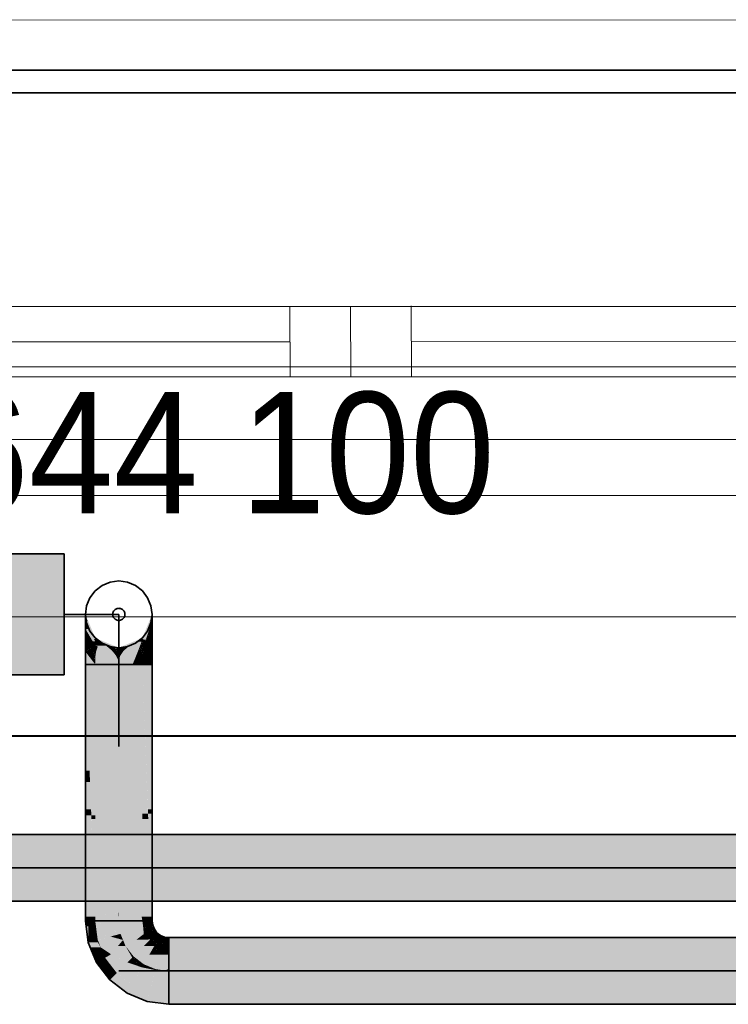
# Model space of a CAD drawing. Extents: x -133 to 627, y -127 to 467.
# Tile 137 of 256: x 21 to 33, y 370 to 386. Entities that reach past the tile are written whole.
import ezdxf
from ezdxf.lldxf.tags import DXFTag

# ---------------------------------------------------------------- set-up
doc = ezdxf.new("R2010")
doc.units = 0
doc.layers.get('0').update_dxf_attribs({"lineweight": 35})
for name, color, linetype, lineweight in [('0-Shading', 7, 'Continuous', 35), ('5_OG-BESTAND', 7, 'Continuous', 25), ('5_OG-HLSE', 7, 'Continuous', 25), ('5_OG-NEU', 7, 'Continuous', 25), ('H_Heizkoerpertext', 7, 'Continuous', 35)]:
    doc.layers.add(name, color=color, linetype=linetype, lineweight=lineweight)
for name, color, linetype, lineweight, true_color in [('A_Fenster', 1, 'Continuous', 35, 0xff0000), ('A_Geschossdecke', 7, 'Continuous', 35, 0x008080), ('H_Heizkoerper', 1, 'Continuous', 35, 0xff0000), ('H_Heizkoerperflaeche', 7, 'Continuous', 35, 0xc0c0c0), ('H_Ruecklauf', 5, 'Continuous', 35, 0x0000ff), ('H_Vorlauf', 1, 'Continuous', 35, 0xff0000)]:
    doc.layers.add(name, color=color, linetype=linetype, lineweight=lineweight, true_color=true_color)
doc.styles.get("Standard").update_dxf_attribs({"font": 'arial.ttf'})
tags = doc.linetypes.add('ALL_S14', pattern=[0.002, 0.001, -0.001]).pattern_tags.tags
tags[6:7] = [DXFTag(74, 4), DXFTag(75, 0), DXFTag(340, '0'), DXFTag(46, 1.0), DXFTag(50, 0.0), DXFTag(44, 0.0), DXFTag(45, 0.0)]
tags[4:5] = [DXFTag(74, 4), DXFTag(75, 0), DXFTag(340, '0'), DXFTag(46, 1.0), DXFTag(50, 0.0), DXFTag(44, 0.0), DXFTag(45, 0.0)]

# ---------------------------------------------------------------- blocks, each defined once
blk = doc.blocks.new('Shading-A06HSSFQNL', base_point=(330.89, 189.228))
at = {"layer": '0-Shading', "color": 176, "true_color": 0x000085}
for points in [[(22.55, 376.333), (22.548, 376.333), (22.548, 376.339)], [(22.557, 376.311), (22.548, 376.311), (22.548, 376.333)], [(22.703, 375.95), (22.55, 376.333), (22.548, 376.333)], [(22.708, 375.938), (22.708, 375.938), (22.548, 376.333)], [(22.708, 375.938), (22.557, 376.311), (22.548, 376.311)], [(22.709, 375.95), (22.703, 375.95), (22.55, 376.333)], [(23.493, 375.95), (23.487, 375.95), (23.648, 376.311)], [(23.487, 375.95), (23.648, 376.311), (23.636, 376.311)], [(23.648, 376.311), (23.636, 376.311), (23.648, 376.339)], [(22.709, 375.935), (22.709, 375.95), (22.703, 375.95)], [(22.709, 375.935), (22.708, 375.938), (22.708, 375.938)], [(23.487, 375.935), (23.493, 375.95), (23.487, 375.95)]]:
    blk.add_solid(points, dxfattribs=at)
at = {"layer": '0-Shading', "color": 174, "true_color": 0x000092}
for points in [[(22.583, 376.229), (22.548, 376.229), (22.548, 376.311)], [(23.648, 376.229), (23.613, 376.229), (23.648, 376.311)], [(22.688, 375.935), (22.583, 376.229), (22.548, 376.229)], [(22.709, 375.935), (22.688, 375.935), (22.583, 376.229)], [(23.508, 375.935), (23.487, 375.935), (23.648, 376.229)], [(23.487, 375.935), (23.648, 376.229), (23.613, 376.229)], [(22.709, 375.892), (22.709, 375.935), (22.688, 375.935)], [(23.487, 375.892), (23.508, 375.935), (23.487, 375.935)]]:
    blk.add_solid(points, dxfattribs=at)
at = {"layer": '0-Shading', "color": 174, "true_color": 0x00009d}
for points in [[(22.611, 376.098), (22.548, 376.098), (22.548, 376.229)], [(23.544, 375.921), (23.501, 375.921), (23.644, 376.221)], [(23.648, 376.098), (23.603, 376.098), (23.648, 376.221)], [(23.603, 376.098), (23.648, 376.221), (23.644, 376.221)], [(23.648, 376.221), (23.644, 376.221), (23.648, 376.229)], [(22.668, 375.892), (22.611, 376.098), (22.548, 376.098)], [(22.709, 375.892), (22.668, 375.892), (22.611, 376.098)], [(23.544, 375.921), (23.648, 376.098), (23.603, 376.098)], [(22.693, 375.85), (22.709, 375.892), (22.668, 375.892)], [(22.709, 375.85), (22.693, 375.85), (22.709, 375.892)], [(22.709, 375.822), (22.709, 375.85), (22.693, 375.85)], [(23.527, 375.892), (23.487, 375.892), (23.544, 375.921)], [(23.487, 375.892), (23.544, 375.921), (23.501, 375.921)], [(23.487, 375.822), (23.527, 375.892), (23.487, 375.892)]]:
    blk.add_solid(points, dxfattribs=at)
at = {"layer": '0-Shading', "color": 174, "true_color": 0x0000a6}
for points in [[(22.648, 375.927), (22.548, 375.927), (22.548, 376.098)], [(23.648, 375.927), (23.548, 375.927), (23.648, 376.098)], [(22.611, 375.85), (22.648, 375.927), (22.548, 375.927)], [(22.693, 375.85), (22.611, 375.85), (22.648, 375.927)], [(22.652, 375.801), (22.693, 375.85), (22.611, 375.85)], [(22.666, 375.801), (22.652, 375.801), (22.662, 375.814)], [(22.674, 375.774), (22.666, 375.801), (22.652, 375.801)], [(22.684, 375.814), (22.662, 375.814), (22.693, 375.85)], [(22.674, 375.774), (22.684, 375.814), (22.662, 375.814)], [(22.698, 375.774), (22.674, 375.774), (22.709, 375.822)], [(22.674, 375.774), (22.709, 375.822), (22.686, 375.822)], [(22.693, 375.752), (22.698, 375.774), (22.674, 375.774)], [(22.709, 375.822), (22.686, 375.822), (22.693, 375.85)], [(22.709, 375.752), (22.693, 375.752), (22.709, 375.822)], [(23.499, 375.822), (23.487, 375.822), (23.503, 375.85)], [(23.487, 375.732), (23.499, 375.822), (23.487, 375.822)], [(23.503, 375.752), (23.49, 375.752), (23.527, 375.85)], [(23.49, 375.752), (23.527, 375.85), (23.503, 375.85)], [(23.503, 375.752), (23.643, 375.921), (23.544, 375.921)], [(23.527, 375.85), (23.503, 375.85), (23.544, 375.921)], [(23.643, 375.921), (23.544, 375.921), (23.648, 375.927)], [(23.544, 375.921), (23.648, 375.927), (23.548, 375.927)], [(22.709, 375.732), (22.709, 375.752), (22.693, 375.752)], [(23.487, 375.732), (23.503, 375.752), (23.49, 375.752)]]:
    blk.add_solid(points, dxfattribs=at)
at = {"layer": '0-Shading', "color": 174, "true_color": 0x00008e}
for points in [[(22.745, 375.935), (22.709, 375.935), (22.709, 375.95)], [(23.487, 375.935), (23.451, 375.935), (23.487, 375.95)], [(23.074, 375.789), (22.745, 375.935), (22.709, 375.935)], [(23.098, 375.789), (23.074, 375.789), (22.745, 375.935)], [(23.098, 375.78), (23.098, 375.789), (23.074, 375.789)], [(23.121, 375.789), (23.098, 375.789), (23.487, 375.935)], [(23.098, 375.789), (23.487, 375.935), (23.451, 375.935)], [(23.098, 375.78), (23.121, 375.789), (23.098, 375.789)]]:
    blk.add_solid(points, dxfattribs=at)
at = {"layer": '0-Shading', "color": 174, "true_color": 0x0000ac}
for points in [[(22.652, 375.801), (22.548, 375.801), (22.548, 375.927)], [(22.554, 375.728), (22.548, 375.728), (22.652, 375.801)], [(22.548, 375.728), (22.652, 375.801), (22.548, 375.801)], [(22.683, 375.725), (22.551, 375.725), (22.674, 375.774)], [(22.551, 375.725), (22.674, 375.774), (22.616, 375.774)], [(22.674, 375.774), (22.616, 375.774), (22.652, 375.801)], [(22.693, 375.752), (22.678, 375.752), (22.674, 375.774)], [(22.779, 375.892), (22.709, 375.892), (22.709, 375.935)], [(22.929, 375.832), (22.877, 375.832), (22.709, 375.935)], [(23.039, 375.78), (22.71, 375.935), (22.709, 375.935)], [(22.71, 375.935), (22.709, 375.935), (22.709, 375.935)], [(22.877, 375.832), (22.779, 375.892), (22.709, 375.892)], [(23.098, 375.78), (23.039, 375.78), (22.71, 375.935)], [(23.07, 375.762), (22.929, 375.832), (22.877, 375.832)], [(23.077, 375.762), (23.07, 375.762), (22.929, 375.832)], [(23.077, 375.762), (23.098, 375.78), (23.039, 375.78)], [(23.098, 375.762), (23.077, 375.762), (23.098, 375.78)], [(23.174, 375.78), (23.098, 375.78), (23.257, 375.809)], [(23.098, 375.78), (23.257, 375.809), (23.172, 375.809)], [(23.098, 375.752), (23.174, 375.78), (23.098, 375.78)], [(23.257, 375.809), (23.172, 375.809), (23.392, 375.897)], [(23.257, 375.809), (23.472, 375.887), (23.375, 375.887)], [(23.472, 375.887), (23.375, 375.887), (23.475, 375.897)], [(23.375, 375.887), (23.475, 375.897), (23.392, 375.897)], [(23.475, 375.897), (23.392, 375.897), (23.487, 375.935)], [(23.472, 375.887), (23.487, 375.892), (23.474, 375.892)], [(23.487, 375.892), (23.474, 375.892), (23.487, 375.935)], [(23.648, 375.752), (23.503, 375.752), (23.648, 375.927)], [(22.551, 375.725), (22.554, 375.728), (22.548, 375.728)], [(22.701, 375.632), (22.683, 375.725), (22.551, 375.725)], [(22.683, 375.73), (22.693, 375.752), (22.678, 375.752)], [(22.683, 375.73), (22.709, 375.732), (22.684, 375.732)], [(22.709, 375.73), (22.683, 375.73), (22.709, 375.732)], [(22.696, 375.658), (22.709, 375.73), (22.683, 375.73)], [(22.709, 375.732), (22.684, 375.732), (22.693, 375.752)], [(22.709, 375.658), (22.696, 375.658), (22.709, 375.732)], [(22.701, 375.632), (22.709, 375.658), (22.696, 375.658)], [(22.709, 375.632), (22.701, 375.632), (22.709, 375.658)], [(22.709, 375.627), (22.709, 375.632), (22.701, 375.632)], [(23.074, 375.761), (23.077, 375.762), (23.07, 375.762)], [(23.08, 375.761), (23.074, 375.761), (23.077, 375.762)], [(23.098, 375.752), (23.08, 375.761), (23.074, 375.761)], [(23.098, 375.752), (23.098, 375.762), (23.077, 375.762)], [(23.5, 375.732), (23.487, 375.732), (23.503, 375.752)], [(23.487, 375.627), (23.5, 375.732), (23.487, 375.732)], [(23.487, 375.627), (23.648, 375.728), (23.5, 375.728)], [(23.648, 375.728), (23.5, 375.728), (23.648, 375.752)], [(23.5, 375.728), (23.648, 375.752), (23.503, 375.752)]]:
    blk.add_solid(points, dxfattribs=at)
at = {"layer": '0-Shading', "color": 172, "true_color": 0x0000c7}
for points in [[(22.877, 375.832), (22.709, 375.832), (22.709, 375.892)], [(22.888, 375.822), (22.709, 375.822), (22.877, 375.832)], [(22.709, 375.822), (22.877, 375.832), (22.709, 375.832)], [(22.984, 375.742), (22.888, 375.822), (22.709, 375.822)], [(23.074, 375.761), (22.962, 375.761), (22.877, 375.832)], [(23.151, 375.752), (23.098, 375.752), (23.172, 375.779)], [(23.172, 375.73), (23.133, 375.73), (23.224, 375.779)], [(23.133, 375.73), (23.224, 375.779), (23.172, 375.779)], [(23.172, 375.73), (23.442, 375.809), (23.257, 375.809)], [(23.224, 375.779), (23.172, 375.779), (23.257, 375.809)], [(23.442, 375.809), (23.257, 375.809), (23.445, 375.81)], [(23.257, 375.809), (23.445, 375.81), (23.259, 375.81)], [(23.445, 375.81), (23.259, 375.81), (23.472, 375.887)], [(23.445, 375.81), (23.472, 375.818), (23.448, 375.818)], [(23.472, 375.818), (23.448, 375.818), (23.486, 375.887)], [(23.448, 375.818), (23.486, 375.887), (23.472, 375.887)], [(23.486, 375.887), (23.472, 375.887), (23.487, 375.892)], [(23.472, 375.818), (23.487, 375.822), (23.473, 375.822)], [(23.487, 375.822), (23.473, 375.822), (23.487, 375.892)], [(22.984, 375.742), (23.074, 375.761), (22.962, 375.761)], [(23.044, 375.742), (22.984, 375.742), (23.074, 375.761)], [(23.024, 375.73), (23.044, 375.742), (22.984, 375.742)], [(23.084, 375.73), (23.024, 375.73), (23.098, 375.752)], [(23.024, 375.73), (23.098, 375.752), (23.061, 375.752)], [(23.074, 375.715), (23.084, 375.73), (23.024, 375.73)], [(23.098, 375.752), (23.061, 375.752), (23.074, 375.761)], [(23.098, 375.715), (23.074, 375.715), (23.098, 375.752)], [(23.098, 375.709), (23.098, 375.715), (23.074, 375.715)], [(23.121, 375.715), (23.098, 375.715), (23.151, 375.752)], [(23.098, 375.715), (23.151, 375.752), (23.098, 375.752)], [(23.098, 375.709), (23.121, 375.715), (23.098, 375.715)], [(23.121, 375.715), (23.172, 375.73), (23.133, 375.73)]]:
    blk.add_solid(points, dxfattribs=at)
at = {"layer": '0-Shading', "color": 172, "true_color": 0x0000dd}
for points in [[(22.751, 375.81), (22.709, 375.81), (22.709, 375.822)], [(22.725, 375.732), (22.709, 375.732), (22.751, 375.81)], [(22.709, 375.732), (22.751, 375.81), (22.709, 375.81)], [(22.984, 375.742), (22.728, 375.742), (22.751, 375.81)], [(23.414, 375.73), (23.172, 375.73), (23.445, 375.81)], [(23.458, 375.726), (23.413, 375.726), (23.435, 375.784)], [(23.449, 375.784), (23.435, 375.784), (23.445, 375.81)], [(23.447, 375.755), (23.449, 375.784), (23.435, 375.784)], [(23.47, 375.81), (23.445, 375.81), (23.472, 375.818)], [(23.454, 375.755), (23.47, 375.81), (23.445, 375.81)], [(23.454, 375.755), (23.447, 375.755), (23.449, 375.784)], [(23.476, 375.755), (23.454, 375.755), (23.487, 375.822)], [(23.454, 375.755), (23.485, 375.818), (23.472, 375.818)], [(23.485, 375.818), (23.472, 375.818), (23.487, 375.822)], [(23.487, 375.732), (23.473, 375.732), (23.487, 375.822)], [(22.724, 375.729), (22.725, 375.732), (22.709, 375.732)], [(22.995, 375.729), (22.724, 375.729), (22.984, 375.742)], [(22.724, 375.729), (22.984, 375.742), (22.728, 375.742)], [(23.05, 375.661), (22.995, 375.729), (22.724, 375.729)], [(23.024, 375.73), (22.994, 375.73), (22.984, 375.742)], [(23.003, 375.719), (23.024, 375.73), (22.994, 375.73)], [(23.029, 375.719), (23.003, 375.719), (23.024, 375.73)], [(23.032, 375.684), (23.029, 375.719), (23.003, 375.719)], [(23.074, 375.715), (23.03, 375.715), (23.024, 375.73)], [(23.042, 375.684), (23.032, 375.684), (23.029, 375.719)], [(23.042, 375.684), (23.074, 375.715), (23.03, 375.715)], [(23.036, 375.678), (23.042, 375.684), (23.032, 375.684)], [(23.044, 375.678), (23.036, 375.678), (23.042, 375.684)], [(23.05, 375.661), (23.044, 375.678), (23.036, 375.678)], [(23.042, 375.684), (23.098, 375.709), (23.067, 375.709)], [(23.087, 375.684), (23.042, 375.684), (23.098, 375.709)], [(23.05, 375.661), (23.087, 375.684), (23.042, 375.684)], [(23.077, 375.661), (23.05, 375.661), (23.087, 375.684)], [(23.074, 375.656), (23.077, 375.661), (23.05, 375.661)], [(23.098, 375.709), (23.067, 375.709), (23.074, 375.715)], [(23.098, 375.656), (23.074, 375.656), (23.098, 375.709)], [(23.098, 375.652), (23.098, 375.656), (23.074, 375.656)], [(23.119, 375.709), (23.098, 375.709), (23.121, 375.715)], [(23.098, 375.652), (23.119, 375.709), (23.098, 375.709)], [(23.098, 375.652), (23.121, 375.656), (23.1, 375.656)], [(23.121, 375.656), (23.1, 375.656), (23.162, 375.715)], [(23.1, 375.656), (23.162, 375.715), (23.121, 375.715)], [(23.162, 375.715), (23.121, 375.715), (23.172, 375.73)], [(23.121, 375.656), (23.409, 375.716), (23.162, 375.716)], [(23.409, 375.716), (23.162, 375.716), (23.414, 375.73)], [(23.162, 375.716), (23.414, 375.73), (23.172, 375.73)], [(23.409, 375.716), (23.458, 375.726), (23.413, 375.726)], [(23.451, 375.745), (23.454, 375.755), (23.447, 375.755)], [(23.455, 375.745), (23.451, 375.745), (23.454, 375.755)], [(23.458, 375.726), (23.455, 375.745), (23.451, 375.745)], [(23.458, 375.729), (23.476, 375.755), (23.454, 375.755)], [(23.472, 375.729), (23.458, 375.729), (23.476, 375.755)], [(23.458, 375.726), (23.472, 375.729), (23.458, 375.729)], [(23.472, 375.729), (23.487, 375.732), (23.473, 375.732)]]:
    blk.add_solid(points, dxfattribs=at)
at = {"layer": '0-Shading', "color": 174, "true_color": 0x0000b0}
for points in [[(22.551, 375.725), (22.548, 375.725), (22.548, 375.728)], [(22.548, 375.723), (22.551, 375.725), (22.548, 375.725)], [(22.555, 375.723), (22.548, 375.723), (22.551, 375.725)], [(22.548, 375.514), (22.709, 375.514), (22.548, 375.723)], [(22.618, 375.632), (22.555, 375.723), (22.548, 375.723)], [(22.701, 375.632), (22.618, 375.632), (22.555, 375.723)], [(22.709, 375.514), (22.701, 375.632), (22.618, 375.632)], [(22.709, 375.627), (22.702, 375.627), (22.701, 375.632)], [(22.709, 375.514), (22.709, 375.627), (22.702, 375.627)], [(23.487, 375.627), (23.648, 375.627), (23.648, 375.728)], [(23.487, 375.514), (23.648, 375.514), (23.487, 375.627)], [(23.648, 375.514), (23.487, 375.627), (23.648, 375.627)], [(22.616, 373.76), (22.548, 373.76), (22.548, 375.514)], [(22.606, 374.015), (22.709, 375.514), (22.548, 375.514)], [(22.709, 374.015), (22.606, 374.015), (22.709, 375.514)], [(23.58, 373.054), (23.487, 373.054), (23.487, 375.514)], [(23.578, 373.122), (23.648, 375.514), (23.487, 375.514)], [(23.648, 373.122), (23.578, 373.122), (23.648, 375.514)], [(22.616, 373.76), (22.709, 374.015), (22.606, 374.015)], [(22.709, 373.76), (22.616, 373.76), (22.709, 374.015)], [(22.548, 373.575), (22.616, 373.76), (22.548, 373.76)], [(22.623, 373.575), (22.548, 373.575), (22.616, 373.76)], [(22.644, 373.025), (22.709, 373.76), (22.616, 373.76)], [(22.709, 373.025), (22.644, 373.025), (22.709, 373.76)], [(22.641, 373.122), (22.548, 373.122), (22.623, 373.575)], [(22.548, 373.122), (22.623, 373.575), (22.548, 373.575)], [(22.644, 373.025), (22.548, 373.025), (22.548, 373.122)], [(22.644, 373.025), (22.641, 373.122), (22.548, 373.122)], [(22.709, 371.354), (22.548, 371.354), (22.644, 373.025)], [(22.548, 371.354), (22.644, 373.025), (22.548, 373.025)], [(22.709, 372.961), (22.647, 372.961), (22.644, 373.025)], [(22.709, 372.961), (22.709, 373.025), (22.644, 373.025)], [(23.584, 372.961), (23.487, 372.961), (23.58, 373.054)], [(23.487, 372.961), (23.58, 373.054), (23.487, 373.054)], [(23.58, 373.054), (23.648, 373.122), (23.578, 373.122)], [(23.648, 373.054), (23.58, 373.054), (23.648, 373.122)], [(23.648, 371.282), (23.648, 373.054), (23.58, 373.054)], [(22.709, 371.354), (22.709, 372.961), (22.647, 372.961)], [(23.645, 371.354), (23.487, 371.354), (23.584, 372.961)], [(23.487, 371.354), (23.584, 372.961), (23.487, 372.961)], [(22.548, 371.282), (22.637, 371.282), (22.709, 371.354)], [(22.548, 371.282), (22.709, 371.354), (22.548, 371.354)], [(22.637, 371.282), (22.709, 371.282), (22.709, 371.354)], [(23.559, 371.282), (23.648, 371.282), (23.487, 371.354)], [(23.648, 371.282), (23.645, 371.354), (23.487, 371.354)], [(23.487, 371.282), (23.559, 371.282), (23.487, 371.354)], [(23.923, 370.846), (24.602, 370.846), (23.923, 371.007)], [(24.602, 370.846), (23.923, 371.007), (24.602, 371.007)], [(24.602, 370.846), (73.159, 370.846), (24.602, 371.007)], [(73.159, 370.846), (24.602, 371.007), (73.159, 371.007)], [(23.923, 369.907), (32.957, 369.907), (23.923, 370.068)], [(32.957, 369.907), (23.923, 370.068), (30.51, 370.068)], [(32.957, 369.907), (73.159, 369.907), (30.51, 370.068)], [(73.159, 369.907), (30.51, 370.068), (73.159, 370.068)]]:
    blk.add_solid(points, dxfattribs=at)
at = {"layer": '0-Shading', "color": 5, "true_color": 0x0000ec}
for points in [[(22.724, 375.729), (22.709, 375.729), (22.709, 375.732)], [(22.709, 375.627), (22.724, 375.729), (22.709, 375.729)], [(23.067, 375.627), (22.709, 375.627), (23.05, 375.661)], [(22.709, 375.627), (23.05, 375.661), (22.714, 375.661)], [(23.086, 375.587), (23.067, 375.627), (22.709, 375.627)], [(23.05, 375.661), (22.714, 375.661), (22.724, 375.729)], [(23.098, 375.652), (23.055, 375.652), (23.05, 375.661)], [(23.086, 375.587), (23.098, 375.652), (23.055, 375.652)], [(23.098, 375.587), (23.086, 375.587), (23.098, 375.652)], [(23.12, 375.652), (23.098, 375.652), (23.121, 375.656)], [(23.098, 375.585), (23.12, 375.652), (23.098, 375.652)], [(23.098, 375.585), (23.368, 375.614), (23.107, 375.614)], [(23.368, 375.614), (23.107, 375.614), (23.385, 375.656)], [(23.107, 375.614), (23.385, 375.656), (23.121, 375.656)], [(23.385, 375.656), (23.121, 375.656), (23.409, 375.716)], [(23.368, 375.614), (23.479, 375.626), (23.373, 375.626)], [(23.479, 375.626), (23.373, 375.626), (23.461, 375.716)], [(23.373, 375.626), (23.461, 375.716), (23.409, 375.716)], [(23.461, 375.716), (23.409, 375.716), (23.458, 375.726)], [(23.471, 375.726), (23.458, 375.726), (23.472, 375.729)], [(23.464, 375.698), (23.471, 375.726), (23.458, 375.726)], [(23.487, 375.698), (23.464, 375.698), (23.487, 375.732)], [(23.464, 375.698), (23.485, 375.729), (23.472, 375.729)], [(23.479, 375.627), (23.487, 375.698), (23.464, 375.698)], [(23.485, 375.729), (23.472, 375.729), (23.487, 375.732)], [(23.487, 375.627), (23.479, 375.627), (23.487, 375.698)], [(23.479, 375.626), (23.487, 375.627), (23.479, 375.627)], [(23.098, 375.585), (23.098, 375.587), (23.086, 375.587)]]:
    blk.add_solid(points, dxfattribs=at)
at = {"layer": '0-Shading', "color": 5, "true_color": 0x0000f4}
for points in [[(22.709, 375.587), (23.086, 375.587), (22.709, 375.627)], [(23.098, 375.585), (23.356, 375.585), (23.368, 375.614)], [(23.326, 375.514), (23.487, 375.514), (23.368, 375.614)], [(23.368, 375.614), (23.48, 375.614), (23.479, 375.626)], [(23.487, 375.514), (23.368, 375.614), (23.48, 375.614)], [(23.487, 375.626), (23.479, 375.626), (23.487, 375.627)], [(23.487, 375.514), (23.487, 375.626), (23.479, 375.626)], [(22.709, 375.514), (23.098, 375.514), (22.709, 375.587)], [(23.098, 375.514), (22.709, 375.587), (23.086, 375.587)], [(23.098, 375.585), (23.087, 375.585), (23.086, 375.587)], [(23.098, 375.514), (23.098, 375.585), (23.087, 375.585)], [(23.098, 375.514), (23.326, 375.514), (23.098, 375.585)], [(23.326, 375.514), (23.098, 375.585), (23.356, 375.585)]]:
    blk.add_solid(points, dxfattribs=at)
at = {"layer": '0-Shading', "color": 5, "true_color": 0x0000f5}
for points in [[(23.098, 374.975), (22.709, 374.975), (23.098, 375.514)], [(22.709, 374.975), (23.098, 375.514), (22.709, 375.514)], [(23.098, 374.975), (23.326, 375.514), (23.098, 375.514)], [(23.487, 374.975), (23.098, 374.975), (23.487, 375.514)], [(23.098, 374.975), (23.487, 375.514), (23.326, 375.514)], [(22.709, 374.015), (23.098, 374.975), (22.709, 374.975)], [(23.098, 374.015), (22.709, 374.015), (23.098, 374.975)], [(23.487, 372.961), (23.098, 372.961), (23.098, 374.975)], [(23.487, 372.961), (23.487, 374.975), (23.098, 374.975)], [(23.098, 372.961), (22.709, 372.961), (23.098, 374.015)], [(22.709, 372.961), (23.098, 374.015), (22.709, 374.015)], [(23.098, 372.894), (22.709, 372.894), (22.709, 372.961)], [(23.098, 372.894), (23.098, 372.961), (22.709, 372.961)], [(23.098, 371.421), (22.709, 371.421), (23.098, 372.894)], [(22.709, 371.421), (23.098, 372.894), (22.709, 372.894)], [(23.487, 372.894), (23.098, 372.894), (23.487, 372.961)], [(23.098, 372.894), (23.487, 372.961), (23.098, 372.961)], [(23.487, 371.421), (23.098, 371.421), (23.487, 372.894)], [(23.098, 371.421), (23.487, 372.894), (23.098, 372.894)], [(22.709, 371.354), (23.098, 371.421), (22.709, 371.421)], [(22.709, 371.354), (23.093, 371.354), (23.089, 371.419)], [(23.098, 371.419), (23.089, 371.419), (23.098, 371.421)], [(23.098, 371.282), (23.098, 371.419), (23.089, 371.419)], [(23.487, 371.354), (23.487, 371.421), (23.098, 371.421)], [(23.098, 371.356), (23.475, 371.356), (23.098, 371.421)], [(22.709, 371.282), (23.098, 371.282), (22.709, 371.354)], [(23.098, 371.282), (22.709, 371.354), (23.093, 371.354)], [(23.08, 371.092), (22.734, 371.092), (22.709, 371.282)], [(23.126, 371.069), (23.098, 371.282), (22.709, 371.282)], [(23.098, 371.282), (23.487, 371.282), (23.098, 371.356)], [(23.487, 371.282), (23.098, 371.356), (23.475, 371.356)], [(23.113, 371.17), (23.487, 371.282), (23.098, 371.282)], [(23.502, 371.17), (23.113, 371.17), (23.487, 371.282)], [(23.487, 371.354), (23.475, 371.354), (23.475, 371.356)], [(23.487, 371.282), (23.487, 371.354), (23.475, 371.354)], [(22.961, 371.025), (22.743, 371.025), (22.734, 371.092)], [(22.813, 371.069), (23.08, 371.092), (22.734, 371.092)], [(23.126, 371.069), (22.813, 371.069), (23.08, 371.092)], [(22.961, 371.025), (23.126, 371.069), (22.813, 371.069)], [(23.138, 371.025), (22.961, 371.025), (23.126, 371.069)], [(23.126, 371.069), (23.502, 371.17), (23.113, 371.17)], [(23.51, 371.069), (23.126, 371.069), (23.502, 371.17)], [(23.166, 370.973), (23.152, 370.973), (23.126, 371.069)], [(23.51, 371.065), (23.128, 371.065), (23.126, 371.069)], [(23.51, 371.065), (23.51, 371.069), (23.126, 371.069)], [(23.165, 370.975), (23.51, 371.065), (23.128, 371.065)], [(23.391, 370.975), (23.165, 370.975), (23.51, 371.065)], [(23.511, 371.045), (23.483, 371.045), (23.51, 371.065)], [(23.545, 371.065), (23.51, 371.065), (23.502, 371.17)], [(23.545, 371.064), (23.51, 371.064), (23.51, 371.065)], [(23.545, 371.064), (23.545, 371.065), (23.51, 371.065)], [(23.511, 371.045), (23.545, 371.064), (23.51, 371.064)], [(23.552, 371.045), (23.511, 371.045), (23.545, 371.064)], [(23.613, 370.977), (23.576, 370.977), (23.545, 371.064)], [(22.75, 370.968), (22.961, 371.025), (22.743, 371.025)], [(22.801, 370.846), (23.167, 370.968), (22.75, 370.968)], [(23.167, 370.968), (22.75, 370.968), (23.168, 370.968)], [(22.75, 370.968), (23.168, 370.968), (22.751, 370.968)], [(23.168, 370.968), (22.751, 370.968), (22.961, 371.025)], [(23.066, 370.846), (22.801, 370.846), (23.167, 370.968)], [(23.152, 370.973), (23.138, 371.025), (22.961, 371.025)], [(23.208, 370.87), (23.085, 370.87), (23.168, 370.968)], [(23.168, 370.968), (23.166, 370.973), (23.152, 370.973)], [(23.168, 370.968), (23.391, 370.975), (23.165, 370.975)], [(23.379, 370.968), (23.168, 370.968), (23.391, 370.975)], [(23.208, 370.87), (23.379, 370.968), (23.168, 370.968)], [(23.208, 370.87), (23.607, 370.975), (23.391, 370.975)], [(23.51, 370.87), (23.208, 370.87), (23.615, 370.974)], [(23.208, 370.87), (23.615, 370.974), (23.603, 370.974)], [(23.391, 370.975), (23.511, 371.045), (23.483, 371.045)], [(23.607, 370.975), (23.391, 370.975), (23.613, 370.977)], [(23.391, 370.975), (23.513, 370.976), (23.392, 370.976)], [(23.513, 370.976), (23.392, 370.976), (23.511, 371.045)], [(23.513, 370.976), (23.552, 371.045), (23.511, 371.045)], [(23.685, 370.871), (23.511, 370.871), (23.615, 370.974)], [(23.576, 370.976), (23.513, 370.976), (23.552, 371.045)], [(23.513, 370.976), (23.576, 370.976), (23.513, 370.976)], [(23.576, 370.976), (23.613, 370.977), (23.576, 370.977)], [(23.615, 370.974), (23.603, 370.974), (23.613, 370.977)], [(23.705, 370.905), (23.662, 370.905), (23.615, 370.974)], [(23.685, 370.871), (23.705, 370.905), (23.662, 370.905)], [(23.744, 370.871), (23.685, 370.871), (23.705, 370.905)], [(23.81, 370.861), (23.756, 370.861), (23.705, 370.905)], [(22.97, 370.732), (22.848, 370.732), (22.801, 370.846)], [(22.97, 370.732), (23.066, 370.846), (22.801, 370.846)], [(23.288, 370.732), (22.97, 370.732), (23.208, 370.87)], [(22.97, 370.732), (23.208, 370.87), (23.085, 370.87)], [(23.34, 370.699), (23.307, 370.699), (23.208, 370.87)], [(23.34, 370.699), (23.51, 370.87), (23.208, 370.87)], [(23.586, 370.699), (23.34, 370.699), (23.685, 370.871)], [(23.34, 370.699), (23.685, 370.871), (23.511, 370.871)], [(23.774, 370.727), (23.602, 370.727), (23.685, 370.871)], [(23.715, 370.823), (23.744, 370.871), (23.685, 370.871)], [(23.8, 370.823), (23.715, 370.823), (23.744, 370.871)], [(23.774, 370.727), (23.8, 370.823), (23.715, 370.823)], [(23.8, 370.823), (23.81, 370.861), (23.756, 370.861)], [(23.923, 370.727), (23.774, 370.727), (23.923, 370.846)], [(23.774, 370.727), (23.923, 370.846), (23.806, 370.846)], [(23.923, 370.846), (23.806, 370.846), (23.81, 370.861)], [(23.923, 370.457), (27.049, 370.457), (23.923, 370.846)], [(27.049, 370.457), (23.923, 370.846), (24.602, 370.846)], [(27.049, 370.457), (73.159, 370.457), (24.602, 370.846)], [(73.159, 370.457), (24.602, 370.846), (73.159, 370.846)], [(22.872, 370.675), (22.97, 370.732), (22.848, 370.732)], [(23.085, 370.675), (22.872, 370.675), (22.97, 370.732)], [(22.93, 370.599), (23.085, 370.675), (22.872, 370.675)], [(23.239, 370.599), (22.93, 370.599), (23.085, 370.675)], [(23.065, 370.424), (23.239, 370.599), (22.93, 370.599)], [(23.079, 370.678), (23.288, 370.732), (22.97, 370.732)], [(23.319, 370.678), (23.079, 370.678), (23.288, 370.732)], [(23.239, 370.599), (23.319, 370.678), (23.079, 370.678)], [(23.481, 370.517), (23.157, 370.517), (23.239, 370.599)], [(23.38, 370.599), (23.239, 370.599), (23.319, 370.678)], [(23.43, 370.534), (23.38, 370.599), (23.239, 370.599)], [(23.319, 370.678), (23.34, 370.699), (23.307, 370.699)], [(23.351, 370.678), (23.319, 370.678), (23.34, 370.699)], [(23.43, 370.534), (23.351, 370.678), (23.319, 370.678)], [(23.496, 370.543), (23.425, 370.543), (23.34, 370.699)], [(23.51, 370.568), (23.471, 370.568), (23.34, 370.699)], [(23.51, 370.568), (23.586, 370.699), (23.34, 370.699)], [(23.731, 370.568), (23.51, 370.568), (23.774, 370.727)], [(23.51, 370.568), (23.774, 370.727), (23.602, 370.727)], [(23.912, 370.486), (23.709, 370.486), (23.774, 370.727)], [(23.923, 370.466), (23.923, 370.727), (23.774, 370.727)], [(23.427, 370.424), (23.065, 370.424), (23.481, 370.517)], [(23.065, 370.424), (23.481, 370.517), (23.157, 370.517)], [(23.316, 370.231), (23.427, 370.424), (23.065, 370.424)], [(23.641, 370.231), (23.316, 370.231), (23.706, 370.472)], [(23.316, 370.231), (23.706, 370.472), (23.455, 370.472)], [(23.43, 370.534), (23.496, 370.543), (23.425, 370.543)], [(23.491, 370.534), (23.43, 370.534), (23.496, 370.543)], [(23.481, 370.517), (23.491, 370.534), (23.43, 370.534)], [(23.706, 370.472), (23.455, 370.472), (23.481, 370.517)], [(23.496, 370.543), (23.51, 370.568), (23.471, 370.568)], [(23.53, 370.517), (23.481, 370.517), (23.496, 370.543)], [(23.547, 370.503), (23.53, 370.517), (23.481, 370.517)], [(23.525, 370.543), (23.496, 370.543), (23.51, 370.568)], [(23.547, 370.503), (23.525, 370.543), (23.496, 370.543)], [(23.709, 370.486), (23.731, 370.568), (23.51, 370.568)], [(23.666, 370.503), (23.547, 370.503), (23.51, 370.568)], [(23.637, 370.486), (23.666, 370.503), (23.547, 370.503)], [(23.923, 370.11), (23.609, 370.11), (23.923, 370.457)], [(23.609, 370.11), (23.923, 370.457), (23.702, 370.457)], [(23.709, 370.486), (23.637, 370.486), (23.666, 370.503)], [(23.706, 370.472), (23.709, 370.486), (23.637, 370.486)], [(23.923, 370.457), (23.702, 370.457), (23.706, 370.472)], [(23.814, 370.472), (23.706, 370.472), (23.709, 370.486)], [(23.923, 370.457), (23.814, 370.472), (23.706, 370.472)], [(23.859, 370.466), (23.912, 370.486), (23.709, 370.486)], [(23.923, 370.466), (23.859, 370.466), (23.912, 370.486)], [(23.923, 370.457), (23.923, 370.466), (23.859, 370.466)], [(23.923, 370.068), (30.51, 370.068), (23.923, 370.457)], [(30.51, 370.068), (23.923, 370.457), (27.049, 370.457)], [(30.51, 370.068), (73.159, 370.068), (27.049, 370.457)], [(73.159, 370.068), (27.049, 370.457), (73.159, 370.457)], [(23.609, 370.11), (23.641, 370.231), (23.316, 370.231)], [(23.923, 370.068), (23.923, 370.11), (23.609, 370.11)]]:
    blk.add_solid(points, dxfattribs=at)
at = {"layer": '0-Shading', "color": 174, "true_color": 0x0000af}
for points in [[(22.549, 371.278), (22.637, 371.282), (22.548, 371.282)], [(22.633, 371.278), (22.549, 371.278), (22.637, 371.282)], [(22.594, 371.232), (22.554, 371.232), (22.549, 371.278)], [(22.594, 371.232), (22.633, 371.278), (22.549, 371.278)], [(22.56, 371.193), (22.594, 371.232), (22.554, 371.232)], [(22.594, 371.193), (22.56, 371.193), (22.594, 371.232)], [(22.716, 371.232), (22.594, 371.232), (22.709, 371.282)], [(22.594, 371.232), (22.709, 371.282), (22.637, 371.282)], [(22.673, 371.153), (22.594, 371.153), (22.594, 371.232)], [(22.734, 371.092), (22.716, 371.232), (22.594, 371.232)], [(23.497, 371.208), (23.559, 371.282), (23.487, 371.282)], [(23.643, 371.208), (23.497, 371.208), (23.559, 371.282)], [(23.639, 371.211), (23.648, 371.282), (23.559, 371.282)], [(23.657, 371.211), (23.639, 371.211), (23.648, 371.282)], [(22.595, 370.927), (22.594, 371.193), (22.56, 371.193)], [(22.703, 371.055), (22.594, 371.055), (22.673, 371.153)], [(22.594, 371.055), (22.673, 371.153), (22.594, 371.153)], [(22.734, 371.092), (22.692, 371.092), (22.673, 371.153)], [(22.703, 371.055), (22.734, 371.092), (22.692, 371.092)], [(22.739, 371.055), (22.703, 371.055), (22.734, 371.092)], [(23.502, 371.17), (23.643, 371.208), (23.497, 371.208)], [(23.561, 371.17), (23.502, 371.17), (23.559, 371.178)], [(23.502, 371.17), (23.559, 371.178), (23.533, 371.178)], [(23.537, 371.085), (23.561, 371.17), (23.502, 371.17)], [(23.559, 371.178), (23.533, 371.178), (23.558, 371.185)], [(23.581, 371.085), (23.537, 371.085), (23.561, 371.17)], [(23.545, 371.064), (23.581, 371.085), (23.537, 371.085)], [(23.592, 371.064), (23.545, 371.064), (23.581, 371.085)], [(23.594, 371.001), (23.592, 371.064), (23.545, 371.064)], [(23.605, 371.185), (23.558, 371.185), (23.665, 371.193)], [(23.558, 371.185), (23.665, 371.193), (23.59, 371.193)], [(23.559, 371.178), (23.605, 371.185), (23.558, 371.185)], [(23.671, 371.178), (23.559, 371.178), (23.665, 371.193)], [(23.567, 371.145), (23.671, 371.178), (23.559, 371.178)], [(23.685, 371.145), (23.567, 371.145), (23.671, 371.178)], [(23.581, 371.085), (23.685, 371.145), (23.567, 371.145)], [(23.675, 371.085), (23.581, 371.085), (23.699, 371.126)], [(23.581, 371.085), (23.699, 371.126), (23.653, 371.126)], [(23.627, 371.001), (23.675, 371.085), (23.581, 371.085)], [(23.665, 371.193), (23.59, 371.193), (23.643, 371.208)], [(23.627, 371.001), (23.594, 371.001), (23.592, 371.064)], [(23.642, 371.001), (23.627, 371.001), (23.728, 371.088)], [(23.627, 371.001), (23.728, 371.088), (23.677, 371.088)], [(23.643, 371.208), (23.657, 371.211), (23.639, 371.211)], [(23.659, 371.208), (23.643, 371.208), (23.657, 371.211)], [(23.665, 371.193), (23.659, 371.208), (23.643, 371.208)], [(23.699, 371.126), (23.653, 371.126), (23.685, 371.145)], [(23.728, 371.088), (23.677, 371.088), (23.699, 371.126)], [(23.785, 371.044), (23.685, 371.044), (23.728, 371.088)], [(22.595, 370.927), (22.703, 371.055), (22.594, 371.055)], [(22.595, 370.927), (22.731, 370.963), (22.625, 370.963)], [(22.753, 370.927), (22.595, 370.927), (22.731, 370.963)], [(22.801, 370.846), (22.628, 370.846), (22.595, 370.927)], [(22.801, 370.846), (22.753, 370.927), (22.595, 370.927)], [(22.731, 370.963), (22.625, 370.963), (22.703, 371.055)], [(22.729, 370.968), (22.739, 371.055), (22.703, 371.055)], [(22.75, 370.968), (22.729, 370.968), (22.739, 371.055)], [(22.731, 370.963), (22.75, 370.968), (22.729, 370.968)], [(22.753, 370.963), (22.731, 370.963), (22.75, 370.968)], [(22.801, 370.846), (22.753, 370.963), (22.731, 370.963)], [(23.613, 370.977), (23.627, 371.001), (23.594, 371.001)], [(23.617, 370.977), (23.613, 370.977), (23.632, 370.992)], [(23.613, 370.977), (23.632, 370.992), (23.621, 370.992)], [(23.615, 370.974), (23.617, 370.977), (23.613, 370.977)], [(23.64, 370.974), (23.615, 370.974), (23.627, 370.986)], [(23.698, 370.91), (23.64, 370.974), (23.615, 370.974)], [(23.632, 370.992), (23.621, 370.992), (23.627, 371.001)], [(23.632, 370.992), (23.642, 371.001), (23.627, 371.001)], [(23.638, 370.986), (23.627, 370.986), (23.632, 370.992)], [(23.703, 370.915), (23.638, 370.986), (23.627, 370.986)], [(23.755, 370.992), (23.632, 370.992), (23.785, 371.044)], [(23.632, 370.992), (23.785, 371.044), (23.685, 371.044)], [(23.711, 370.915), (23.755, 370.992), (23.632, 370.992)], [(23.711, 370.915), (23.703, 370.915), (23.638, 370.986)], [(23.708, 370.91), (23.698, 370.91), (23.64, 370.974)], [(23.705, 370.905), (23.708, 370.91), (23.698, 370.91)], [(23.708, 370.91), (23.711, 370.915), (23.703, 370.915)], [(23.719, 370.905), (23.705, 370.905), (23.708, 370.91)], [(23.81, 370.861), (23.719, 370.905), (23.705, 370.905)], [(23.72, 370.91), (23.708, 370.91), (23.711, 370.915)], [(23.804, 370.864), (23.72, 370.91), (23.708, 370.91)], [(23.824, 370.915), (23.711, 370.915), (23.852, 371.017)], [(23.711, 370.915), (23.852, 371.017), (23.77, 371.017)], [(23.811, 370.864), (23.824, 370.915), (23.711, 370.915)], [(23.811, 370.864), (23.804, 370.864), (23.72, 370.91)], [(23.852, 371.017), (23.77, 371.017), (23.785, 371.044)], [(23.923, 370.864), (23.811, 370.864), (23.923, 371.007)], [(23.811, 370.864), (23.923, 371.007), (23.849, 371.007)], [(23.923, 371.007), (23.849, 371.007), (23.852, 371.017)], [(22.699, 370.675), (22.801, 370.846), (22.628, 370.846)], [(22.872, 370.675), (22.699, 370.675), (22.801, 370.846)], [(23.81, 370.861), (23.811, 370.864), (23.804, 370.864)], [(23.829, 370.861), (23.81, 370.861), (23.811, 370.864)], [(23.923, 370.846), (23.829, 370.861), (23.81, 370.861)], [(23.923, 370.846), (23.923, 370.864), (23.811, 370.864)], [(22.732, 370.595), (22.872, 370.675), (22.699, 370.675)], [(22.933, 370.595), (22.732, 370.595), (22.872, 370.675)], [(22.863, 370.424), (22.933, 370.595), (22.732, 370.595)], [(23.065, 370.424), (22.863, 370.424), (22.933, 370.595)], [(22.951, 370.31), (23.065, 370.424), (22.863, 370.424)], [(23.213, 370.31), (22.951, 370.31), (23.065, 370.424)], [(23.054, 370.231), (23.213, 370.31), (22.951, 370.31)], [(23.316, 370.231), (23.054, 370.231), (23.213, 370.31)], [(23.235, 370.092), (23.316, 370.231), (23.054, 370.231)], [(23.604, 370.092), (23.235, 370.092), (23.609, 370.11)], [(23.235, 370.092), (23.609, 370.11), (23.246, 370.11)], [(23.567, 369.954), (23.604, 370.092), (23.235, 370.092)], [(23.609, 370.11), (23.246, 370.11), (23.316, 370.231)], [(23.923, 370.068), (23.598, 370.068), (23.609, 370.11)], [(23.923, 369.954), (23.567, 369.954), (23.923, 370.068)], [(23.567, 369.954), (23.923, 370.068), (23.598, 370.068)], [(23.923, 369.907), (23.923, 369.954), (23.567, 369.954)]]:
    blk.add_solid(points, dxfattribs=at)
blk = doc.blocks.new('Shading-A06HSSFSNL', base_point=(333.171, 168.83))
at = {"layer": '0-Shading', "color": 14, "true_color": 0xb00000}
for points in [[(8.543, 372.546), (62.88, 372.546), (8.543, 372.707)], [(62.88, 372.546), (8.543, 372.707), (63.393, 372.707)], [(16.898, 371.607), (88.539, 371.607), (14.451, 371.768)], [(88.539, 371.607), (14.451, 371.768), (88.539, 371.768)]]:
    blk.add_solid(points, dxfattribs=at)
at = {"layer": '0-Shading', "color": 1, "true_color": 0xf50000}
for points in [[(8.989, 372.475), (23.135, 372.475), (8.543, 372.546)], [(23.135, 372.475), (23.123, 372.546), (8.543, 372.546)], [(23.135, 372.475), (62.88, 372.546), (23.123, 372.546)], [(62.7, 372.475), (23.135, 372.475), (62.88, 372.546)], [(10.99, 372.157), (23.19, 372.157), (8.989, 372.475)], [(23.19, 372.157), (8.989, 372.475), (23.135, 372.475)], [(23.168, 372.285), (62.216, 372.285), (23.135, 372.475)], [(62.216, 372.285), (62.7, 372.475), (23.135, 372.475)], [(23.19, 372.157), (61.89, 372.157), (23.168, 372.285)], [(61.89, 372.157), (23.168, 372.285), (62.216, 372.285)], [(14.451, 371.768), (23.123, 371.768), (10.99, 372.157)], [(23.123, 371.768), (10.99, 372.157), (23.19, 372.157)], [(23.123, 371.768), (25.123, 371.768), (23.19, 372.157)], [(25.123, 371.768), (23.19, 372.157), (25.512, 372.157)], [(25.123, 371.768), (61.002, 371.768), (25.512, 372.157)], [(61.002, 371.768), (25.512, 372.157), (61.89, 372.157)]]:
    blk.add_solid(points, dxfattribs=at)
blk = doc.blocks.new('Referenz-A06HSSHCNL', base_point=(-102.577, -104.976))
at = {"layer": '5_OG-BESTAND', "color": 0, "lineweight": 13}
for p, q in [((16.403, 386.135), (37.443, 386.147)), ((-9.001, 374.34), (38.668, 374.34))]:
    blk.add_line(p, q, dxfattribs=at)
at = {"layer": '5_OG-HLSE', "color": 0, "linetype": 'ALL_S14', "lineweight": 13, "ltscale": 0.13}
for p, q in [((-5.297, 378.298), (34.703, 378.298)), ((34.703, 376.298), (-5.297, 376.298))]:
    blk.add_line(p, q, dxfattribs=at)
at = {"layer": '5_OG-NEU', "color": 0, "lineweight": 13}
for p, q in [((17.103, 381.415), (36.743, 381.416)), ((25.919, 381.409), (25.928, 380.249)), ((26.919, 381.417), (26.928, 380.257)), ((27.919, 381.425), (27.928, 380.265)), ((17.103, 380.835), (25.923, 380.836)), ((27.923, 380.836), (36.743, 380.837)), ((36.743, 380.257), (17.103, 380.255))]:
    blk.add_line(p, q, dxfattribs=at)
blk = doc.blocks.new('Referenz-A06HSSHFNL', base_point=(-34.996, -50.92))
at = {"layer": 'A_Fenster', "color": 0, "linetype": 'Continuous', "ltscale": 0.35}
for p, q in [((16.403, 385.312), (37.443, 385.312)), ((16.403, 374.332), (37.443, 374.332))]:
    blk.add_line(p, q, dxfattribs=at)
at = {"layer": 'A_Fenster', "color": 0, "linetype": 'Continuous', "lineweight": 18, "ltscale": 0.18}
for p, q in [((16.403, 380.422), (37.443, 380.422)), ((16.403, 379.222), (37.443, 379.222))]:
    blk.add_line(p, q, dxfattribs=at)
at = {"layer": 'A_Geschossdecke', "color": 0, "linetype": 'Continuous', "ltscale": 0.35}
blk.add_line((-29.957, 384.942), (192.268, 384.942), dxfattribs=at)
blk = doc.blocks.new('Heizkörper-A06HST67NL', base_point=(1.132, 374.01))
at = {"color": 0, "linetype": 'ByBlock', "lineweight": -2, "ltscale": 0.35}
for p, q in [((9.318, 377.339), (22.198, 377.339)), ((22.198, 377.339), (22.198, 375.339)), ((22.198, 375.339), (9.318, 375.339))]:
    blk.add_line(p, q, dxfattribs=at)
at = {"layer": 'H_Heizkoerperflaeche', "linetype": 'ByBlock', "lineweight": -2, "ltscale": 0.35}
for points in [[(9.318, 375.339), (22.198, 375.339), (9.318, 377.339)], [(22.198, 375.339), (9.318, 377.339), (22.198, 377.339)]]:
    blk.add_solid(points, dxfattribs=at)
at = {"layer": 'H_Ruecklauf', "linetype": 'ByBlock', "lineweight": -2, "ltscale": 0.35}
for p, q in [((23.048, 376.426), (23.037, 376.418)), ((23.06, 376.432), (23.048, 376.426)), ((23.072, 376.436), (23.06, 376.432)), ((23.085, 376.438), (23.072, 376.436)), ((23.098, 376.439), (23.085, 376.438)), ((23.111, 376.438), (23.098, 376.439)), ((23.124, 376.436), (23.111, 376.438)), ((23.136, 376.432), (23.124, 376.436)), ((23.148, 376.426), (23.136, 376.432)), ((23.159, 376.418), (23.148, 376.426)), ((22.198, 376.339), (23.098, 376.339)), ((22.999, 376.352), (22.998, 376.339)), ((22.998, 376.339), (22.999, 376.326)), ((23.001, 376.365), (22.999, 376.352)), ((22.999, 376.326), (23.001, 376.313)), ((23.006, 376.377), (23.001, 376.365)), ((23.001, 376.313), (23.006, 376.301)), ((23.011, 376.389), (23.006, 376.377)), ((23.006, 376.301), (23.011, 376.289)), ((23.019, 376.4), (23.011, 376.389)), ((23.011, 376.289), (23.019, 376.278)), ((23.027, 376.41), (23.019, 376.4)), ((23.019, 376.278), (23.027, 376.268)), ((23.037, 376.418), (23.027, 376.41)), ((23.027, 376.268), (23.037, 376.26)), ((23.169, 376.41), (23.159, 376.418)), ((23.159, 376.26), (23.169, 376.268)), ((23.177, 376.4), (23.169, 376.41)), ((23.169, 376.268), (23.177, 376.278)), ((23.185, 376.389), (23.177, 376.4)), ((23.177, 376.278), (23.185, 376.289)), ((23.19, 376.377), (23.185, 376.389)), ((23.185, 376.289), (23.19, 376.301)), ((23.195, 376.365), (23.19, 376.377)), ((23.19, 376.301), (23.195, 376.313)), ((23.197, 376.352), (23.195, 376.365)), ((23.195, 376.313), (23.197, 376.326)), ((23.198, 376.339), (23.197, 376.352)), ((23.197, 376.326), (23.198, 376.339)), ((23.037, 376.26), (23.048, 376.253)), ((23.048, 376.253), (23.06, 376.247)), ((23.06, 376.247), (23.072, 376.243)), ((23.072, 376.243), (23.085, 376.24)), ((23.085, 376.24), (23.098, 376.239)), ((23.098, 376.239), (23.111, 376.24)), ((23.111, 376.24), (23.124, 376.243)), ((23.124, 376.243), (23.136, 376.247)), ((23.136, 376.247), (23.148, 376.253)), ((23.148, 376.253), (23.159, 376.26))]:
    blk.add_line(p, q, dxfattribs=at)
at = {"layer": 'H_Heizkoerpertext', "linetype": 'ByBlock', "lineweight": -2, "ltscale": 0.35, "insert": (2.462, 380.006), "char_height": 2, "attachment_point": 1}
blk.add_mtext('{\\W0.9;\\fArial;Charleston 900 644 100}', dxfattribs=at)
blk = doc.blocks.new('Rohr - 1703-A06HST75NL', base_point=(7.718, 372.157))
at = {"color": 0, "linetype": 'ByBlock', "lineweight": -2, "ltscale": 0.35}
blk.add_line((89.309, 372.157), (7.718, 372.157), dxfattribs=at)
blk = doc.blocks.new('Rohr - 1703-A06HSTABNL', base_point=(23.098, 370.457))
at = {"color": 0, "linetype": 'ByBlock', "lineweight": -2, "ltscale": 0.35}
for p, q in [((23.098, 374.157), (23.098, 376.339)), ((73.929, 370.457), (23.098, 370.457))]:
    blk.add_line(p, q, dxfattribs=at)
blk = doc.blocks.new('Geometrie-A06HSTBXNL', base_point=(22.548, 169.216))
at = {"layer": 'H_Ruecklauf', "lineweight": -2}
for p, q in [((22.823, 376.815), (22.709, 376.728)), ((22.709, 376.728), (22.823, 376.815)), ((22.956, 376.87), (22.823, 376.815)), ((22.823, 376.815), (22.956, 376.87)), ((23.098, 376.889), (22.956, 376.87)), ((22.956, 376.87), (23.098, 376.889)), ((23.24, 376.87), (23.098, 376.889)), ((23.098, 376.889), (23.24, 376.87)), ((23.373, 376.815), (23.24, 376.87)), ((23.24, 376.87), (23.373, 376.815)), ((23.487, 376.728), (23.373, 376.815)), ((23.373, 376.815), (23.487, 376.728)), ((22.622, 376.614), (22.567, 376.481)), ((22.567, 376.481), (22.622, 376.614)), ((22.709, 376.728), (22.622, 376.614)), ((22.622, 376.614), (22.709, 376.728)), ((23.574, 376.614), (23.487, 376.728)), ((23.487, 376.728), (23.574, 376.614)), ((23.629, 376.481), (23.574, 376.614)), ((23.574, 376.614), (23.629, 376.481)), ((22.567, 376.481), (22.548, 376.339)), ((22.548, 376.339), (22.567, 376.481)), ((23.648, 376.339), (23.629, 376.481)), ((23.629, 376.481), (23.648, 376.339)), ((22.548, 376.339), (22.567, 376.197)), ((22.548, 376.339), (22.548, 376.311)), ((22.567, 376.197), (22.548, 376.339)), ((22.548, 376.311), (22.548, 376.229)), ((23.629, 376.197), (23.648, 376.339)), ((23.648, 376.339), (23.629, 376.197)), ((23.648, 376.339), (23.648, 376.311)), ((23.648, 376.311), (23.648, 376.229)), ((22.548, 376.229), (22.548, 376.097)), ((22.567, 376.197), (22.622, 376.064)), ((22.622, 376.064), (22.567, 376.197)), ((23.574, 376.064), (23.629, 376.197)), ((23.629, 376.197), (23.574, 376.064)), ((23.648, 376.229), (23.648, 376.097)), ((22.548, 376.097), (22.548, 375.927)), ((22.622, 376.064), (22.709, 375.95)), ((22.709, 375.95), (22.622, 376.064)), ((22.709, 375.95), (22.823, 375.863)), ((22.823, 375.863), (22.709, 375.95)), ((23.373, 375.863), (23.487, 375.95)), ((23.487, 375.95), (23.373, 375.863)), ((23.487, 375.95), (23.574, 376.064)), ((23.574, 376.064), (23.487, 375.95)), ((23.648, 376.097), (23.648, 375.927)), ((22.548, 375.927), (22.548, 375.728)), ((22.823, 375.863), (22.956, 375.808)), ((22.956, 375.808), (22.823, 375.863)), ((22.956, 375.808), (23.098, 375.789)), ((23.098, 375.789), (22.956, 375.808)), ((23.098, 375.789), (23.24, 375.808)), ((23.24, 375.808), (23.098, 375.789)), ((23.24, 375.808), (23.373, 375.863)), ((23.373, 375.863), (23.24, 375.808)), ((23.648, 375.927), (23.648, 375.728)), ((22.548, 375.728), (22.548, 375.514)), ((23.648, 375.728), (23.648, 375.514)), ((22.567, 375.514), (22.548, 375.514)), ((22.548, 375.514), (22.567, 375.514)), ((22.548, 375.514), (22.548, 371.282)), ((22.548, 375.514), (22.87, 375.514)), ((22.622, 375.514), (22.567, 375.514)), ((22.567, 375.514), (22.622, 375.514)), ((22.709, 375.514), (22.622, 375.514)), ((22.622, 375.514), (22.709, 375.514)), ((22.823, 375.514), (22.709, 375.514)), ((22.709, 375.514), (22.823, 375.514)), ((22.956, 375.514), (22.823, 375.514)), ((22.823, 375.514), (22.956, 375.514)), ((22.87, 375.514), (23.326, 375.514)), ((23.098, 375.514), (22.956, 375.514)), ((22.956, 375.514), (23.098, 375.514)), ((23.098, 375.514), (23.24, 375.514)), ((23.24, 375.514), (23.098, 375.514)), ((23.24, 375.514), (23.373, 375.514)), ((23.373, 375.514), (23.24, 375.514)), ((23.326, 375.514), (23.648, 375.514)), ((23.373, 375.514), (23.487, 375.514)), ((23.487, 375.514), (23.373, 375.514)), ((23.487, 375.514), (23.574, 375.514)), ((23.574, 375.514), (23.487, 375.514)), ((23.574, 375.514), (23.629, 375.514)), ((23.629, 375.514), (23.574, 375.514)), ((23.629, 375.514), (23.648, 375.514)), ((23.648, 375.514), (23.629, 375.514)), ((23.648, 371.282), (23.648, 375.514)), ((22.548, 371.282), (22.87, 371.282)), ((22.548, 371.282), (22.567, 371.282)), ((22.567, 371.282), (22.548, 371.282)), ((22.595, 370.927), (22.548, 371.282)), ((22.567, 371.282), (22.622, 371.282)), ((22.622, 371.282), (22.567, 371.282)), ((22.622, 371.282), (22.709, 371.282)), ((22.709, 371.282), (22.622, 371.282)), ((22.709, 371.282), (22.823, 371.282)), ((22.823, 371.282), (22.709, 371.282)), ((22.823, 371.282), (22.956, 371.282)), ((22.956, 371.282), (22.823, 371.282)), ((22.87, 371.282), (23.326, 371.282)), ((22.956, 371.282), (23.098, 371.282)), ((23.098, 371.282), (22.956, 371.282)), ((23.098, 371.282), (23.24, 371.282)), ((23.24, 371.282), (23.098, 371.282)), ((23.24, 371.282), (23.373, 371.282)), ((23.373, 371.282), (23.24, 371.282)), ((23.326, 371.282), (23.648, 371.282)), ((23.373, 371.282), (23.487, 371.282)), ((23.487, 371.282), (23.373, 371.282)), ((23.487, 371.282), (23.574, 371.282)), ((23.574, 371.282), (23.487, 371.282)), ((23.574, 371.282), (23.629, 371.282)), ((23.629, 371.282), (23.574, 371.282)), ((23.629, 371.282), (23.648, 371.282)), ((23.648, 371.282), (23.629, 371.282)), ((23.657, 371.211), (23.648, 371.282)), ((23.685, 371.145), (23.657, 371.211)), ((23.728, 371.088), (23.685, 371.145)), ((23.785, 371.044), (23.728, 371.088)), ((22.732, 370.595), (22.595, 370.927)), ((23.852, 371.017), (23.785, 371.044)), ((23.923, 371.007), (23.852, 371.017)), ((73.159, 371.007), (23.923, 371.007)), ((23.923, 370.685), (23.923, 371.007)), ((23.923, 370.989), (23.923, 371.007)), ((23.923, 371.007), (23.923, 370.989)), ((23.923, 370.934), (23.923, 370.989)), ((23.923, 370.989), (23.923, 370.934)), ((23.923, 370.846), (23.923, 370.934)), ((23.923, 370.934), (23.923, 370.846)), ((23.923, 370.732), (23.923, 370.846)), ((23.923, 370.846), (23.923, 370.732)), ((22.951, 370.31), (22.732, 370.595)), ((23.923, 370.6), (23.923, 370.732)), ((23.923, 370.732), (23.923, 370.6)), ((23.923, 370.23), (23.923, 370.685)), ((23.923, 370.457), (23.923, 370.6)), ((23.923, 370.6), (23.923, 370.457)), ((23.923, 370.315), (23.923, 370.457)), ((23.923, 370.457), (23.923, 370.315)), ((23.235, 370.092), (22.951, 370.31)), ((23.923, 370.182), (23.923, 370.315)), ((23.923, 370.315), (23.923, 370.182)), ((23.567, 369.954), (23.235, 370.092)), ((23.923, 369.907), (23.923, 370.23)), ((23.923, 370.068), (23.923, 370.182)), ((23.923, 370.182), (23.923, 370.068)), ((23.923, 369.907), (23.567, 369.954)), ((23.923, 369.981), (23.923, 370.068)), ((23.923, 370.068), (23.923, 369.981)), ((23.923, 369.926), (23.923, 369.981)), ((23.923, 369.981), (23.923, 369.926)), ((23.923, 369.907), (23.923, 369.926)), ((23.923, 369.926), (23.923, 369.907)), ((23.923, 369.907), (73.159, 369.907))]:
    blk.add_line(p, q, dxfattribs=at)
blk = doc.blocks.new('Geometrie-A06HSTBZNL', base_point=(7.168, 168.636))
at = {"layer": 'H_Vorlauf', "lineweight": -2}
for p, q in [((88.539, 372.707), (8.543, 372.707)), ((8.543, 371.607), (88.539, 371.607))]:
    blk.add_line(p, q, dxfattribs=at)

msp = doc.modelspace()

# ---------------------------------------------------------------- block references
at = {"color": 251, "lineweight": 25, "ltscale": 0.25, "true_color": 0x585858}
for name, p in [('Referenz-A06HSSHCNL', (-102.577, -104.976)), ('Referenz-A06HSSHFNL', (-34.996, -50.92))]:
    msp.add_blockref(name, p, dxfattribs=at)
at = {"linetype": 'Continuous', "ltscale": 0.35}
for name, p in [('Geometrie-A06HSTBZNL', (7.168, 168.636)), ('Geometrie-A06HSTBXNL', (22.548, 169.216))]:
    msp.add_blockref(name, p, dxfattribs=at)
for name, p in [('Shading-A06HSSFSNL', (333.171, 168.83)), ('Shading-A06HSSFQNL', (330.89, 189.228))]:
    msp.add_blockref(name, p)
at = {"layer": 'H_Heizkoerper', "ltscale": 0.35}
msp.add_blockref('Heizkörper-A06HST67NL', (1.132, 374.01), dxfattribs=at)
at = {"layer": 'H_Ruecklauf', "ltscale": 0.35}
msp.add_blockref('Rohr - 1703-A06HSTABNL', (23.098, 370.457), dxfattribs=at)
at = {"layer": 'H_Vorlauf', "ltscale": 0.35}
msp.add_blockref('Rohr - 1703-A06HST75NL', (7.718, 372.157), dxfattribs=at)

doc.saveas('drawing.dxf')
